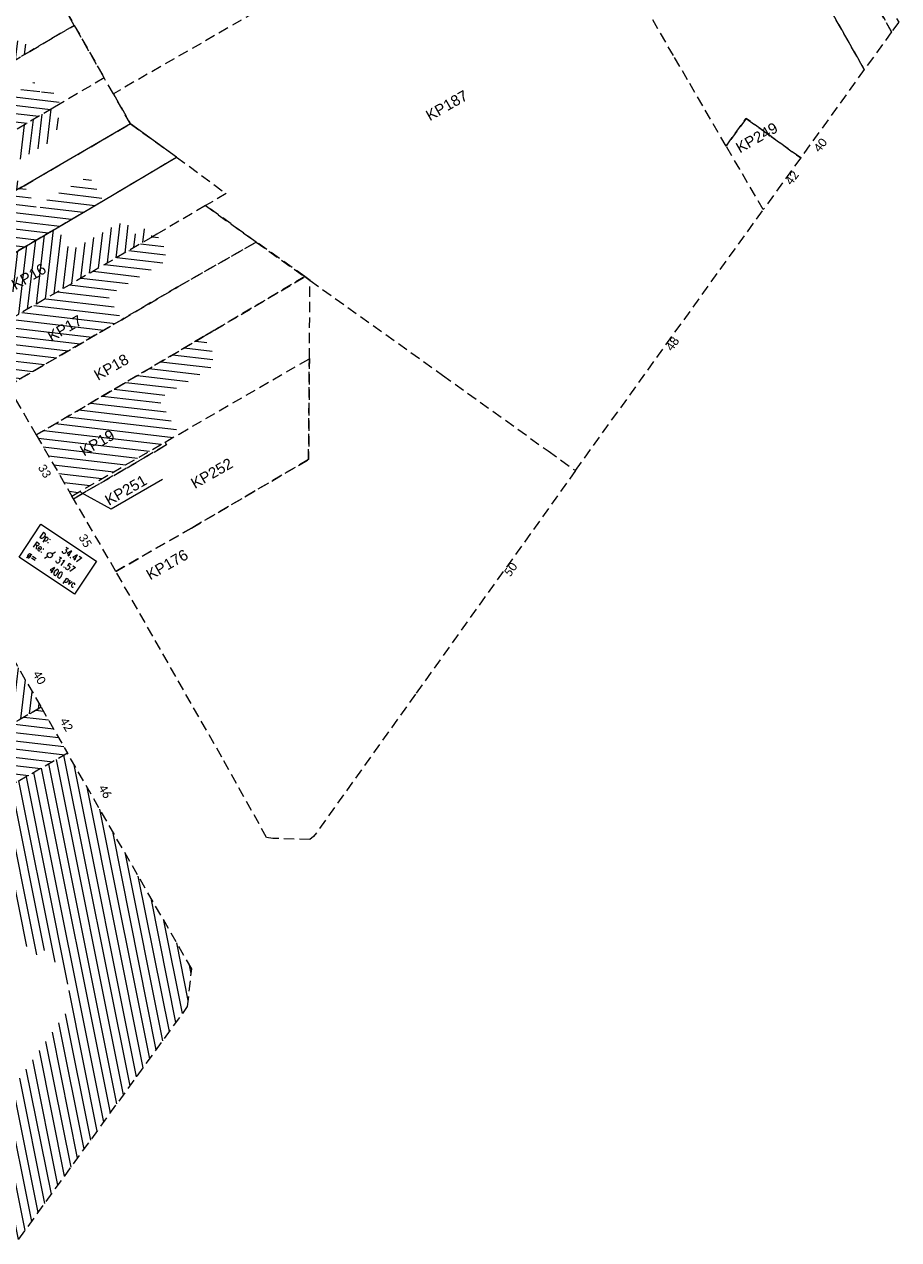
# Model space of a CAD drawing. Header units: metres. Extents: x 1711737 to 1712435, y 9275977 to 9276516.
# Tile 30 of 33: x 1712085 to 1712186, y 9276146 to 9276287. Entities that reach past the tile are written whole.
import ezdxf

# ---------------------------------------------------------------- set-up
doc = ezdxf.new("R2010")
doc.units = ezdxf.units.M
doc.header["$LTSCALE"] = 5
doc.linetypes.add('Parcelle', pattern=[1.2, 0.8, -0.4])
doc.layers.get('0').update_dxf_attribs({"lineweight": 15})
for name, color, linetype, lineweight in [('FA_facade.hah', 147, 'Continuous', 13), ('L6', 11, 'Parcelle', 13), ('L7', 11, 'Continuous', 15), ('MA_assainissement.txt', 5, 'Continuous', 9)]:
    doc.layers.add(name, color=color, linetype=linetype, lineweight=lineweight)
doc.layers.add('L5', color=7, linetype='Continuous')
doc.styles.add('Ass-Style', font='simplex.shx')
doc.styles.add('Legend', font='calibri.ttf')
doc.styles.get("Standard").update_dxf_attribs({"font": 'arial.ttf'})
pattern_1 = [(353.2999, (1711881.224, 9276159.8023), (0.1111305, 0.945995), [])]
pattern_2 = [(83.2999, (1711881.224, 9276159.8023), (-0.945995, 0.1111305), [])]

# ---------------------------------------------------------------- blocks, each defined once
blk = doc.blocks.new('dir_tron')
at = {"color": 0, "flags": 128}
blk.add_lwpolyline([(0.2, 0), (0.5, 0)], dxfattribs=at)
at = {"color": 0}
blk.add_circle((0, 0), 0.2, dxfattribs=at)

msp = doc.modelspace()

# ---------------------------------------------------------------- hatches: boundary and pattern name
at = {"layer": 'FA_facade.hah'}
h = msp.add_hatch(dxfattribs=at)
h.set_pattern_fill('ANSI31', color=256, scale=0.3, angle=72)
h.set_pattern_definition(pattern_2)
h.paths.add_polyline_path([(1712085.36, 9276284.23), (1712084.46, 9276285.74), (1712082.27, 9276284.49), (1712081.49, 9276285.77), (1712075.94, 9276282.59), (1712073.19, 9276287.4), (1712062.23, 9276280.88), (1712066.6, 9276273.23), (1712077.03, 9276279.34)])
h.paths.add_polyline_path([(1712072.12, 9276271.36), (1712078.09, 9276274.77), (1712076.76, 9276277.1), (1712070.79, 9276273.69)], flags=24)
h.paths.add_polyline_path([(1712065.94, 9276277.84), (1712071.89, 9276281.24), (1712070.59, 9276283.53), (1712064.63, 9276280.13)], flags=24)
h.paths.add_polyline_path([(1712062.72, 9276283.74), (1712068.67, 9276287.14), (1712067.37, 9276289.43), (1712061.41, 9276286.03)], flags=24)
h = msp.add_hatch(dxfattribs=at)
h.set_pattern_fill('ANSI31', color=256, scale=0.3, angle=342)
h.set_pattern_definition(pattern_1)
h.paths.add_polyline_path([(1712088.01, 9276277.63), (1712088.86, 9276278.14), (1712087.7, 9276280.07), (1712086.56, 9276279.45), (1712085.86, 9276280.7), (1712078.65, 9276276.56), (1712077.03, 9276279.34), (1712066.6, 9276273.23), (1712070.13, 9276267.14)])
h.paths.add_polyline_path([(1712074.99, 9276264.86), (1712080.94, 9276268.26), (1712079.64, 9276270.55), (1712073.68, 9276267.15)], flags=24)
h.paths.add_polyline_path([(1712072.12, 9276271.36), (1712078.09, 9276274.77), (1712076.76, 9276277.1), (1712070.79, 9276273.69)], flags=24)
h.paths.add_polyline_path([(1712065.94, 9276277.84), (1712071.89, 9276281.24), (1712070.59, 9276283.53), (1712064.63, 9276280.13)], flags=24)
h = msp.add_hatch(dxfattribs=at)
h.set_pattern_fill('ANSI31', color=256, scale=0.3, angle=72)
h.set_pattern_definition(pattern_2)
h.paths.add_polyline_path([(1712082.71, 9276271.37), (1712083.52, 9276271.25), (1712087.82, 9276273.77), (1712087.94, 9276274.78), (1712089.22, 9276275.5), (1712088.01, 9276277.63), (1712070.13, 9276267.14), (1712073.15, 9276261.93), (1712084.39, 9276268.44)])
h.paths.add_polyline_path([(1712079.53, 9276259.78), (1712085.5, 9276263.19), (1712084.17, 9276265.52), (1712078.2, 9276262.11)], flags=24)
h.paths.add_polyline_path([(1712074.99, 9276264.86), (1712080.94, 9276268.26), (1712079.64, 9276270.55), (1712073.68, 9276267.15)], flags=24)
h.paths.add_polyline_path([(1712072.12, 9276271.36), (1712078.09, 9276274.77), (1712076.76, 9276277.1), (1712070.79, 9276273.69)], flags=24)
h = msp.add_hatch(dxfattribs=at)
h.set_pattern_fill('ANSI31', color=256, scale=0.3, angle=342)
h.set_pattern_definition(pattern_1)
h.paths.add_polyline_path([(1712088.51, 9276263.74), (1712093.9, 9276266.9), (1712092.21, 9276269.75), (1712086.74, 9276266.66), (1712086.38, 9276265.65), (1712084.69, 9276268.61), (1712084.39, 9276268.44), (1712073.15, 9276261.93), (1712076.29, 9276256.54)])
h.paths.add_polyline_path([(1712083.52, 9276255.82), (1712089.49, 9276259.23), (1712088.16, 9276261.56), (1712082.19, 9276258.15)], flags=24)
h.paths.add_polyline_path([(1712079.53, 9276259.78), (1712085.5, 9276263.19), (1712084.17, 9276265.52), (1712078.2, 9276262.11)], flags=24)
h.paths.add_polyline_path([(1712074.99, 9276264.86), (1712080.94, 9276268.26), (1712079.64, 9276270.55), (1712073.68, 9276267.15)], flags=24)
h = msp.add_hatch(dxfattribs=at)
h.set_pattern_fill('ANSI31', color=256, scale=0.3, angle=72)
h.set_pattern_definition(pattern_2)
h.paths.add_polyline_path([(1712099.61, 9276262.68), (1712098.97, 9276263.8), (1712097.47, 9276262.95), (1712096.88, 9276264.01), (1712095.67, 9276264.24), (1712090.07, 9276261.06), (1712088.51, 9276263.74), (1712076.29, 9276256.54), (1712079.49, 9276251.03)])
h.paths.add_polyline_path([(1712093.11, 9276245.3), (1712099.08, 9276248.71), (1712097.75, 9276251.04), (1712091.78, 9276247.63)], flags=24)
h.paths.add_polyline_path([(1712087.7, 9276249.85), (1712093.65, 9276253.25), (1712092.35, 9276255.54), (1712086.39, 9276252.14)], flags=24)
h.paths.add_polyline_path([(1712083.52, 9276255.82), (1712089.49, 9276259.23), (1712088.16, 9276261.56), (1712082.19, 9276258.15)], flags=24)
h.paths.add_polyline_path([(1712079.53, 9276259.78), (1712085.5, 9276263.19), (1712084.17, 9276265.52), (1712078.2, 9276262.11)], flags=24)
h = msp.add_hatch(dxfattribs=at)
h.set_pattern_fill('ANSI31', color=256, scale=0.3, angle=342)
h.set_pattern_definition(pattern_1)
h.paths.add_polyline_path([(1712096.02, 9276253.05), (1712094.41, 9276255.84), (1712100.81, 9276259.66), (1712101.24, 9276260.96), (1712100.08, 9276262.97), (1712099.61, 9276262.68), (1712079.49, 9276251.03), (1712082.8, 9276245.34)])
h.paths.add_polyline_path([(1712093.11, 9276245.3), (1712099.08, 9276248.71), (1712097.75, 9276251.04), (1712091.78, 9276247.63)], flags=24)
h.paths.add_polyline_path([(1712087.7, 9276249.85), (1712093.65, 9276253.25), (1712092.35, 9276255.54), (1712086.39, 9276252.14)], flags=24)
h.paths.add_polyline_path([(1712083.52, 9276255.82), (1712089.49, 9276259.23), (1712088.16, 9276261.56), (1712082.19, 9276258.15)], flags=24)
h.paths.add_polyline_path([(1712079.53, 9276259.78), (1712085.5, 9276263.19), (1712084.17, 9276265.52), (1712078.2, 9276262.11)], flags=24)
h = msp.add_hatch(dxfattribs=at)
h.set_pattern_fill('ANSI31', color=256, scale=0.3, angle=342)
h.set_pattern_definition(pattern_1)
h.paths.add_polyline_path([(1712100.28, 9276243.84), (1712106.34, 9276247.41), (1712106.75, 9276249.03), (1712105.52, 9276251.08), (1712086.1, 9276239.65), (1712090.24, 9276232.56), (1712101.05, 9276238.82), (1712102.68, 9276239.76)])
h.paths.add_polyline_path([(1712091.48, 9276236.5), (1712097.45, 9276239.91), (1712096.12, 9276242.24), (1712090.15, 9276238.83)], flags=24)
h.paths.add_polyline_path([(1712086.51, 9276236.28), (1712087.67, 9276234.33), (1712089.12, 9276235.19), (1712087.96, 9276237.14)], flags=25)
h.paths.add_polyline_path([(1712093.11, 9276245.3), (1712099.08, 9276248.71), (1712097.75, 9276251.04), (1712091.78, 9276247.63)], flags=24)
h.paths.add_polyline_path([(1712087.7, 9276249.85), (1712093.65, 9276253.25), (1712092.35, 9276255.54), (1712086.39, 9276252.14)], flags=24)
h = msp.add_hatch(dxfattribs=at)
h.set_pattern_fill('ANSI31', color=256, scale=0.3, angle=72)
h.set_pattern_definition(pattern_2)
h.paths.add_polyline_path([(1712086.66, 9276208.02), (1712083.33, 9276213.82), (1712071.14, 9276206.82), (1712072.5, 9276204.43), (1712064.76, 9276199.92), (1712066.65, 9276196.53)])
h = msp.add_hatch(dxfattribs=at)
h.set_pattern_fill('ANSI31', color=256, scale=0.3, angle=342)
h.set_pattern_definition(pattern_1)
h.paths.add_polyline_path([(1712089.73, 9276202.67), (1712086.66, 9276208.02), (1712066.65, 9276196.53), (1712061.38, 9276193.5), (1712066.82, 9276189.59), (1712076.49, 9276195.11)])
h = msp.add_hatch(dxfattribs=at)
h.set_pattern_fill('ANSI31', color=256, scale=0.3, angle=270)
h.set_pattern_definition([(281.2999, (1711881.224, 9276159.8023), (0.9340358, 0.186637), [])])
h.paths.add_polyline_path([(1712103.67, 9276173.23), (1712104.15, 9276177.62), (1712089.73, 9276202.67), (1712076.49, 9276195.11), (1712085.72, 9276178.97), (1712087.38, 9276179.95), (1712089.92, 9276175.57), (1712089.92, 9276173.01), (1712078.92, 9276157.46), (1712072.35, 9276162.19), (1712068.65, 9276157.25), (1712084.03, 9276146.15), (1712084.08, 9276146.22)])

# ---------------------------------------------------------------- linework, layer by layer
msp.add_lwpolyline([(1712076.29, 9276256.54), (1712088.51, 9276263.74), (1712093.9, 9276266.9), (1712102.39, 9276271.95), (1712097.03, 9276275.82), (1712084.69, 9276268.61), (1712084.39, 9276268.44), (1712073.15, 9276261.93), (1712076.29, 9276256.54)], close=True, dxfattribs=at)
at = {"layer": 'L6', "ltscale": 0.3}
for points in [[(1712175.75, 9276293.6), (1712167.39, 9276308.35), (1712159.31, 9276322.56), (1712159.18, 9276322.8), (1712143.18, 9276313.09), (1712142.66, 9276313.98), (1712140.85, 9276317.17), (1712139.18, 9276320.11), (1712159.54, 9276332.17), (1712163.64, 9276325.05), (1712167.2, 9276318.87), (1712172.7, 9276309.33), (1712185.42, 9276286.48), (1712182.26, 9276282.11), (1712175.75, 9276293.6)], [(1712166.21, 9276273.23), (1712161.74, 9276280.91), (1712160.09, 9276283.73), (1712156.84, 9276289.39), (1712155.73, 9276291.32), (1712151.93, 9276297.94), (1712145.8, 9276308.54), (1712143.18, 9276313.09), (1712159.18, 9276322.8), (1712159.31, 9276322.56), (1712167.39, 9276308.35), (1712175.75, 9276293.6), (1712182.26, 9276282.11), (1712174.87, 9276271.86), (1712168.53, 9276276.43), (1712166.21, 9276273.23)], [(1712172.7, 9276309.33), (1712167.2, 9276318.87), (1712167.9, 9276319.26), (1712176.22, 9276305.23), (1712175.98, 9276305.1), (1712186.25, 9276287.63), (1712185.42, 9276286.48), (1712172.7, 9276309.33)], [(1712086.04, 9276295.06), (1712090.51, 9276287.25), (1712085.36, 9276284.23), (1712077.03, 9276279.34), (1712066.6, 9276273.23), (1712062.23, 9276280.88), (1712073.19, 9276287.4), (1712086.04, 9276295.06)], [(1712066.6, 9276273.23), (1712077.03, 9276279.34), (1712085.36, 9276284.23), (1712090.51, 9276287.25), (1712093.99, 9276281.14), (1712088.86, 9276278.14), (1712088.01, 9276277.63), (1712070.13, 9276267.14), (1712066.6, 9276273.23)], [(1712073.15, 9276261.93), (1712084.39, 9276268.44), (1712084.69, 9276268.61), (1712097.03, 9276275.82), (1712095.05, 9276279.3), (1712093.99, 9276281.14), (1712088.86, 9276278.14), (1712088.01, 9276277.63), (1712070.13, 9276267.14), (1712073.15, 9276261.93)], [(1712167.79, 9276270.52), (1712166.21, 9276273.23), (1712168.53, 9276276.43), (1712174.87, 9276271.86), (1712170.53, 9276265.84), (1712167.79, 9276270.52)], [(1712076.29, 9276256.54), (1712088.51, 9276263.74), (1712093.9, 9276266.9), (1712102.39, 9276271.95), (1712108.14, 9276267.71), (1712105.75, 9276266.3), (1712100.08, 9276262.97), (1712099.61, 9276262.68), (1712079.49, 9276251.03), (1712076.29, 9276256.54)], [(1712082.8, 9276245.34), (1712096.02, 9276253.05), (1712102.52, 9276256.85), (1712111.65, 9276262.07), (1712105.75, 9276266.3), (1712100.08, 9276262.97), (1712099.61, 9276262.68), (1712079.49, 9276251.03), (1712082.8, 9276245.34)], [(1712086.1, 9276239.65), (1712105.52, 9276251.08), (1712106.79, 9276251.83), (1712117.28, 9276258.05), (1712111.65, 9276262.07), (1712102.52, 9276256.85), (1712096.02, 9276253.05), (1712082.8, 9276245.34), (1712086.1, 9276239.65)], [(1712090.24, 9276232.56), (1712101.05, 9276238.82), (1712102.68, 9276239.76), (1712117.81, 9276248.52), (1712117.89, 9276257.6), (1712117.28, 9276258.05), (1712106.79, 9276251.83), (1712105.52, 9276251.08), (1712086.1, 9276239.65), (1712090.24, 9276232.56)], [(1712095.35, 9276223.8), (1712104.12, 9276228.83), (1712117.72, 9276236.8), (1712117.81, 9276248.52), (1712117.89, 9276257.6), (1712133.27, 9276246.62), (1712145.53, 9276237.8), (1712148.71, 9276235.51), (1712130.15, 9276209.54), (1712118.3, 9276192.98), (1712117.86, 9276192.64), (1712113.55, 9276192.77), (1712112.85, 9276192.88), (1712107.64, 9276202.21), (1712095.35, 9276223.8)], [(1712101.05, 9276238.82), (1712102.68, 9276239.76), (1712117.81, 9276248.52), (1712117.72, 9276236.8), (1712104.12, 9276228.83), (1712095.35, 9276223.8), (1712090.43, 9276232.24), (1712101.23, 9276238.5), (1712101.05, 9276238.82)], [(1712090.43, 9276232.24), (1712090.24, 9276232.56), (1712101.05, 9276238.82), (1712101.23, 9276238.5), (1712090.43, 9276232.24)]]:
    msp.add_lwpolyline(points, close=True, dxfattribs=at)
for points in [[(1712111.47, 9276288.75), (1712095.05, 9276279.3), (1712093.99, 9276281.14), (1712090.51, 9276287.25), (1712086.04, 9276295.06)], [(1712111.47, 9276288.75), (1712095.05, 9276279.3), (1712097.03, 9276275.82), (1712102.39, 9276271.95), (1712108.14, 9276267.71), (1712105.75, 9276266.3), (1712111.65, 9276262.07), (1712117.28, 9276258.05), (1712117.89, 9276257.6), (1712133.27, 9276246.62), (1712145.53, 9276237.8), (1712148.71, 9276235.51), (1712170.53, 9276265.84), (1712167.79, 9276270.52), (1712166.21, 9276273.23), (1712161.74, 9276280.91), (1712160.09, 9276283.73), (1712156.84, 9276289.39)]]:
    msp.add_lwpolyline(points, dxfattribs=at)
at = {"layer": 'L6', "ltscale": 0.3, "elevation": 34.57}
for points in [[(1712055.42, 9276197.8), (1712068.51, 9276205.32), (1712071.14, 9276206.82), (1712083.33, 9276213.82), (1712086.66, 9276208.02), (1712066.65, 9276196.53), (1712061.38, 9276193.5), (1712055.42, 9276197.8)], [(1712086.66, 9276208.02), (1712089.73, 9276202.67), (1712076.49, 9276195.11), (1712066.82, 9276189.59), (1712061.38, 9276193.5), (1712066.65, 9276196.53), (1712086.66, 9276208.02)]]:
    msp.add_lwpolyline(points, close=True, dxfattribs=at)
msp.add_lwpolyline([(1712084.08, 9276146.22), (1712103.67, 9276173.23), (1712104.15, 9276177.62), (1712089.73, 9276202.67), (1712076.49, 9276195.11)], dxfattribs=at)
at = {"layer": 'L7', "flags": 128}
msp.add_lwpolyline([(1712100.75, 9276234.46), (1712094.81, 9276231.04), (1712091.26, 9276232.96)], dxfattribs=at)
at = {"layer": 'MA_assainissement.txt'}
msp.add_lwpolyline([(1712086.64, 9276229.27), (1712093.09, 9276224.97), (1712090.55, 9276221.16), (1712084.1, 9276225.46)], close=True, dxfattribs=at)

# ---------------------------------------------------------------- block references
at = {"layer": 'MA_assainissement.txt', "xscale": 1.5, "yscale": 1.5}
for rotation in [31.8733479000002, 210.6991935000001]:
    msp.add_blockref('dir_tron', (1712087.68, 9276225.69), dxfattribs=dict(at, rotation=rotation))

# ---------------------------------------------------------------- texts
at = {"layer": 'L5', "style": 'Legend'}
for s, rotation, p in [('40', 52.3, (1712177.06, 9276272.4)), ('42', 54.6, (1712173.81, 9276268.59)), ('48', 54.7, (1712159.93, 9276249.3)), ('33', 300.8, (1712086.24, 9276235.89)), ('35', 300.8, (1712090.96, 9276227.79)), ('50', 54.9, (1712141.13, 9276223.1)), ('40', 300.4, (1712085.63, 9276211.9, 34.57)), ('42', 300.4, (1712088.78, 9276206.44, 34.57)), ('46', 300.5, (1712093.26, 9276198.65, 34.57))]:
    msp.add_text(s, height=1, rotation=rotation, dxfattribs=at).set_placement(p)
at = {"layer": 'L7'}
for s, p in [('KP187', (1712131.8, 9276276.1)), ('KP249', (1712167.8, 9276272.36)), ('KP16', (1712083.67, 9276256.46)), ('KP17', (1712087.86, 9276250.45)), ('KP18', (1712093.26, 9276245.94)), ('KP19', (1712091.63, 9276237.14)), ('KP252', (1712104.51, 9276233.36)), ('KP251', (1712094.53, 9276231.4)), ('KP176', (1712099.32, 9276222.75))]:
    msp.add_text(s, height=1.25, rotation=29.7291, dxfattribs=at).set_placement(p)
at = {"layer": 'MA_assainissement.txt', "style": 'Ass-Style', "width": 0.85}
for s, p in [('Dp:', (1712086.41, 9276227.8)), ('Re:', (1712085.66, 9276226.67)), ('34.47', (1712089.01, 9276226.06)), ('ø=', (1712084.91, 9276225.55)), ('31.57', (1712088.26, 9276224.94)), ('400 pvc', (1712087.51, 9276223.82))]:
    msp.add_text(s, height=0.75, rotation=326.2999, dxfattribs=at).set_placement(p)

doc.saveas('drawing.dxf')
